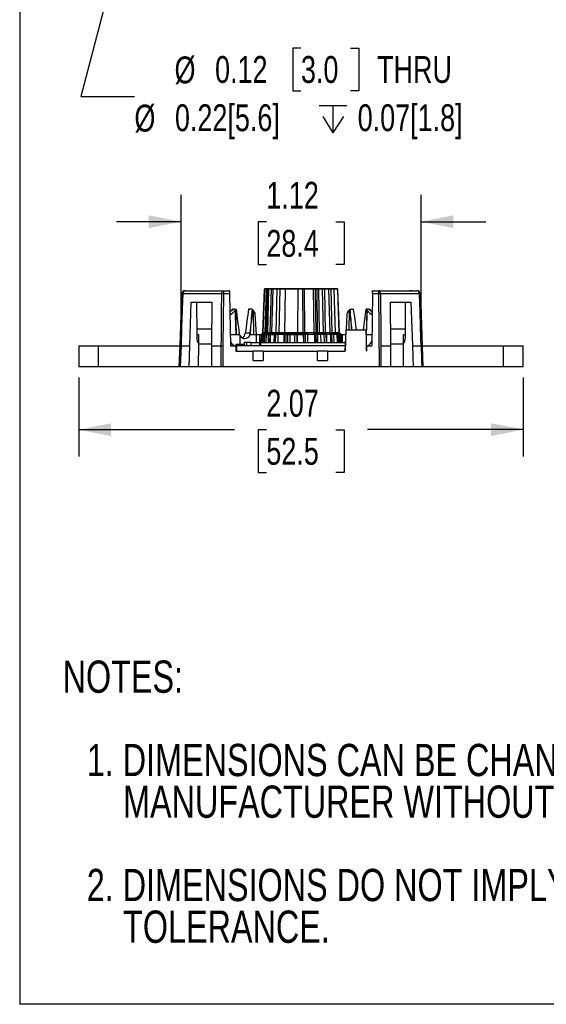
# Model space of a CAD drawing. Header units: inches. Extents: x 0 to 11, y 0 to 8.5.
# Tile 1 of 23: x 0 to 2.4, y 0 to 4.6. Entities that reach past the tile are written whole.
import ezdxf

# ---------------------------------------------------------------- set-up
doc = ezdxf.new("R2010")
doc.units = ezdxf.units.IN
doc.header["$MEASUREMENT"] = 0
doc.linetypes.add('CENTERX2', pattern=[0.8, 0.5, -0.1, 0.1, -0.1])
doc.layers.add('DIMENSIONS', color=140, linetype='Continuous', lineweight=25)
doc.layers.add('TEXT', color=140, linetype='Continuous', lineweight=25)
doc.styles.add('SLDTEXTSTYLE0', font='TXT', dxfattribs={"width": 0.75})
doc.dimstyles.new('SLDDIMSTYLE1', dxfattribs={"dimtxt": 0.125, "dimasz": 0.15, "dimexe": 0, "dimexo": 0.0625, "dimgap": 0.03125, "dimtad": 0, "dimtih": 1, "dimtoh": 1, "dimrnd": 1e-09, "dimzin": 12, "dimdsep": 46, "dimtxsty": 'SLDTEXTSTYLE0', "dimsah": 1, "dimcen": 0.09, "dimadec": 0, "dimazin": 3, "dimtfac": 1, "dimtofl": 0, "dimtmove": 0, "dimatfit": 3, "dimfxl": 0, "dimfrac": 2, "dimtolj": 1, "dimtzin": 12, "dimarcsym": 0})
doc.dimstyles.new('SLDDIMSTYLE3', dxfattribs={"dimtxt": 0.125, "dimasz": 0.15, "dimexe": 0, "dimexo": 0.0625, "dimgap": 0.03125, "dimtad": 0, "dimtih": 1, "dimtoh": 1, "dimrnd": 1e-09, "dimdsep": 46, "dimtxsty": 'SLDTEXTSTYLE0', "dimsah": 1, "dimcen": 0, "dimadec": 0, "dimazin": 2, "dimtfac": 1, "dimtofl": 0, "dimtmove": 0, "dimatfit": 3, "dimfxl": 0, "dimfrac": 2, "dimtolj": 1, "dimtzin": 12, "dimarcsym": 0})
doc.dimstyles.new('SLDDIMSTYLE6', dxfattribs={"dimtxt": 0.125, "dimasz": 0.15, "dimexe": 0, "dimexo": 0.0625, "dimgap": 0.03125, "dimtad": 0, "dimtih": 1, "dimtoh": 1, "dimrnd": 1e-09, "dimzin": 12, "dimdsep": 46, "dimtxsty": 'SLDTEXTSTYLE0', "dimsah": 1, "dimcen": 0.09, "dimadec": 0, "dimazin": 3, "dimtfac": 1, "dimtmove": 0, "dimatfit": 0, "dimfxl": 0, "dimfrac": 2, "dimtolj": 1, "dimtzin": 12, "dimarcsym": 0})

# ---------------------------------------------------------------- blocks, each defined once
blk = doc.blocks.new('SW_NOTE_0_3')
at = {"layer": 'TEXT', "color": 0, "linetype": 'CENTERX2', "lineweight": 18, "char_height": 0.15, "attachment_point": 1, "style": 'SLDTEXTSTYLE0'}
for s, insert in [('NOTES:', (0, 0.1934)), ('1. DIMENSIONS CAN BE CHANGED BY', (0.1125, -0.1946)), ('MANUFACTURER WITHOUT NOTICE.', (0.2813, -0.3885)), ('2. DIMENSIONS DO NOT IMPLY', (0.1125, -0.7764)), ('TOLERANCE.', (0.2813, -0.9704))]:
    blk.add_mtext(s, dxfattribs=dict(at, insert=insert))
blk = doc.blocks.new('SW_SYMBOL_HOLE_DEPTH')
at = {"layer": 'DIMENSIONS', "color": 0}
for p, q in [((0, 34.4), (31.5, 34.4)), ((15.7, 34.4), (15.7, 3)), ((3.9, 21.9), (15.7, 3)), ((27.6, 21.9), (15.7, 3))]:
    blk.add_line(p, q, dxfattribs=at)
blk = doc.blocks.new('_D_2')
at = {"layer": 'DIMENSIONS'}
for p, q in [((0.6554, 5.6435), (0.2836, 4.2259)), ((1.308, 4.451), (1.27, 4.451)), ((1.27, 4.451), (1.27, 4.2526)), ((1.5389, 4.451), (1.577, 4.451)), ((1.577, 4.451), (1.577, 4.2526)), ((0.2836, 4.2259), (0.5336, 4.2259)), ((1.27, 4.2526), (1.308, 4.2526)), ((1.577, 4.2526), (1.5389, 4.2526))]:
    blk.add_line(p, q, dxfattribs=at)
blk.add_solid([(0.6554, 5.6435), (0.5883, 5.506), (0.6464, 5.4908)], dxfattribs=at)
at = {"layer": 'DIMENSIONS', "xscale": 0.00405556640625, "yscale": 0.00405556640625, "zscale": 0.00405556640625}
blk.add_blockref('SW_SYMBOL_HOLE_DEPTH', (1.3933, 4.0435), dxfattribs=at)
at = {"layer": 'DIMENSIONS', "char_height": 0.125, "attachment_point": 1, "style": 'SLDTEXTSTYLE0'}
for s, insert in [('%%c', (0.7201, 4.4118)), ('0.12', (0.9086, 4.4137)), ('3.0', (1.308, 4.4137)), ('THRU', (1.662, 4.4137)), ('%%c', (0.5336, 4.1873)), ('0.22[5.6]', (0.7221, 4.1892)), ('0.07[1.8]', (1.5719, 4.1892))]:
    blk.add_mtext(s, dxfattribs=dict(at, insert=insert))
blk = doc.blocks.new('_D_7')
at = {"layer": 'DIMENSIONS'}
for p, q in [((0.2753, 2.9172), (0.2753, 2.5498)), ((2.3422, 2.9172), (2.3422, 2.5498)), ((0.2753, 2.6748), (0.9994, 2.6748)), ((1.1471, 2.6738), (1.109, 2.6738)), ((1.109, 2.6738), (1.109, 2.4754)), ((1.4704, 2.6738), (1.5085, 2.6738)), ((1.5085, 2.6738), (1.5085, 2.4754)), ((2.3422, 2.6748), (1.6181, 2.6748)), ((1.109, 2.4754), (1.1471, 2.4754)), ((1.5085, 2.4754), (1.4704, 2.4754))]:
    blk.add_line(p, q, dxfattribs=at)
for points in [[(0.2753, 2.6748), (0.4253, 2.6448), (0.4253, 2.7048)], [(2.3422, 2.6748), (2.1922, 2.7048), (2.1922, 2.6448)]]:
    blk.add_solid(points, dxfattribs=at)
at = {"layer": 'DIMENSIONS', "char_height": 0.125, "attachment_point": 1, "style": 'SLDTEXTSTYLE0'}
for s, insert in [('2.07', (1.1471, 2.8603)), ('52.5', (1.1471, 2.6365))]:
    blk.add_mtext(s, dxfattribs=dict(at, insert=insert))
blk = doc.blocks.new('_D_8')
at = {"layer": 'DIMENSIONS'}
for p, q in [((0.7503, 3.1156), (0.7503, 3.7677)), ((1.8674, 3.1156), (1.8674, 3.7677)), ((0.7503, 3.6427), (0.4503, 3.6427)), ((1.1472, 3.6417), (1.1091, 3.6417)), ((1.1091, 3.6417), (1.1091, 3.4433)), ((1.4705, 3.6417), (1.5085, 3.6417)), ((1.5085, 3.6417), (1.5085, 3.4433)), ((1.8674, 3.6427), (2.1674, 3.6427)), ((1.1091, 3.4433), (1.1472, 3.4433)), ((1.5085, 3.4433), (1.4705, 3.4433))]:
    blk.add_line(p, q, dxfattribs=at)
for points in [[(0.7503, 3.6427), (0.6003, 3.6727), (0.6003, 3.6127)], [(1.8674, 3.6427), (2.0174, 3.6127), (2.0174, 3.6727)]]:
    blk.add_solid(points, dxfattribs=at)
at = {"layer": 'DIMENSIONS', "char_height": 0.125, "attachment_point": 1, "style": 'SLDTEXTSTYLE0'}
for s, insert in [('1.12', (1.1472, 3.8282)), ('28.4', (1.1472, 3.6044))]:
    blk.add_mtext(s, dxfattribs=dict(at, insert=insert))

msp = doc.modelspace()

# ---------------------------------------------------------------- linework, layer by layer
at = {"color": 7, "linetype": 'Continuous'}
for p in [(0.0001, 8.5001), (11.0001, 0.0001)]:
    msp.add_line(p, (0.0001, 0.0001), dxfattribs=at)
for p, q in [((0.7458, 3.0656), (0.7542, 3.3064)), ((0.9398, 3.3064), (0.7587, 3.3064)), ((0.7699, 3.3216), (0.9473, 3.3216)), ((0.9473, 3.3064), (0.9451, 3.0656)), ((0.9473, 3.3216), (0.9473, 3.3064)), ((0.9473, 3.3216), (0.9732, 3.3216)), ((0.9763, 3.3064), (0.9473, 3.3064)), ((0.976, 3.3214), (0.9763, 3.3064)), ((0.9763, 3.3064), (0.9805, 3.0656)), ((1.1383, 3.3288), (1.1312, 3.1259)), ((1.1315, 3.1259), (1.1385, 3.3288)), ((1.1321, 3.1259), (1.1391, 3.3288)), ((1.1692, 3.3288), (1.1383, 3.3288)), ((1.2359, 3.3288), (1.1383, 3.3288)), ((1.1482, 3.3288), (1.1383, 3.3288)), ((1.1391, 3.3288), (1.1383, 3.3288)), ((1.1385, 3.3288), (1.1383, 3.3288)), ((1.1593, 3.3288), (1.1383, 3.3288)), ((1.1493, 3.3307), (1.1403, 3.3307)), ((1.1405, 3.3307), (1.1707, 3.3307)), ((1.149, 3.3307), (1.1405, 3.3307)), ((1.1406, 3.3307), (1.1407, 3.3307)), ((1.15, 3.3307), (1.1406, 3.3307)), ((1.149, 3.3307), (1.1413, 3.3307)), ((1.1417, 3.1259), (1.1482, 3.3288)), ((1.1515, 3.3288), (1.1448, 3.1259)), ((1.1547, 3.3288), (1.148, 3.1259)), ((1.1707, 3.3307), (1.1503, 3.3307)), ((1.2366, 3.3307), (1.1503, 3.3307)), ((1.161, 3.3307), (1.1503, 3.3307)), ((1.317, 3.3288), (1.1515, 3.3288)), ((1.3167, 3.3307), (1.1534, 3.3307)), ((1.1534, 3.1259), (1.1593, 3.3288)), ((1.3246, 3.3288), (1.1547, 3.3288)), ((1.3243, 3.3307), (1.1565, 3.3307)), ((1.1692, 3.3288), (1.1637, 3.1259)), ((1.1773, 3.3288), (1.1715, 3.1259)), ((1.3659, 3.3288), (1.1773, 3.3288)), ((1.3651, 3.3307), (1.1789, 3.3307)), ((1.1963, 3.3288), (1.1911, 3.1259)), ((1.3907, 3.3288), (1.1963, 3.3288)), ((1.3896, 3.3307), (1.1977, 3.3307)), ((1.2064, 3.1259), (1.2109, 3.3288)), ((1.4066, 3.3288), (1.2109, 3.3288)), ((1.2122, 3.3307), (1.4053, 3.3307)), ((1.4053, 3.3307), (1.2122, 3.3307)), ((1.2334, 3.1259), (1.2359, 3.3288)), ((1.2928, 3.3288), (1.2915, 3.1259)), ((1.4628, 3.3288), (1.2928, 3.3288)), ((1.3921, 3.3307), (1.2932, 3.3307)), ((1.3179, 3.1259), (1.317, 3.3288)), ((1.3259, 3.1259), (1.3246, 3.3288)), ((1.3688, 3.1259), (1.3659, 3.3288)), ((1.4512, 3.3307), (1.374, 3.3307)), ((1.3746, 3.3288), (1.3768, 3.1259)), ((1.4792, 3.3288), (1.3746, 3.3288)), ((1.4551, 3.3307), (1.3809, 3.3307)), ((1.3816, 3.3288), (1.384, 3.1259)), ((1.4792, 3.3288), (1.3816, 3.3288)), ((1.3947, 3.1259), (1.3907, 3.3288)), ((1.461, 3.3307), (1.3921, 3.3307)), ((1.4066, 3.3288), (1.4112, 3.1259)), ((1.4763, 3.3307), (1.4161, 3.3307)), ((1.4173, 3.3288), (1.4213, 3.1259)), ((1.4792, 3.3288), (1.4173, 3.3288)), ((1.4762, 3.3307), (1.4354, 3.3307)), ((1.4368, 3.3288), (1.4417, 3.1259)), ((1.4792, 3.3288), (1.4368, 3.3288)), ((1.4468, 3.3307), (1.4765, 3.3307)), ((1.4772, 3.3307), (1.4468, 3.3307)), ((1.4538, 3.1259), (1.4483, 3.3288)), ((1.4792, 3.3288), (1.4483, 3.3288)), ((1.4764, 3.3307), (1.4512, 3.3307)), ((1.4551, 3.3307), (1.4769, 3.3307)), ((1.4695, 3.1259), (1.4628, 3.3288)), ((1.4785, 3.3288), (1.4855, 3.1259)), ((1.4792, 3.3288), (1.4785, 3.3288)), ((1.4863, 3.1259), (1.4792, 3.3288)), ((1.6412, 3.3064), (1.637, 3.0656)), ((1.6412, 3.3064), (1.6415, 3.3214)), ((1.6704, 3.3064), (1.6412, 3.3064)), ((1.6443, 3.3216), (1.6704, 3.3216)), ((1.6704, 3.3064), (1.6704, 3.3216)), ((1.6704, 3.3216), (1.6995, 3.3216)), ((1.6733, 2.9672), (1.6704, 3.3064)), ((1.8589, 3.3064), (1.6778, 3.3064)), ((1.6995, 3.3216), (1.701, 3.3214)), ((1.701, 3.3214), (1.723, 3.3216)), ((1.723, 3.3216), (1.8075, 3.3216)), ((1.8075, 3.3216), (1.8266, 3.3214)), ((1.8253, 3.3216), (1.8128, 3.3216)), ((1.8266, 3.3214), (1.8253, 3.3216)), ((1.8253, 3.3216), (1.8476, 3.3216)), ((1.8634, 3.3064), (1.8752, 2.9672)), ((0.7911, 3.0656), (0.798, 3.2684)), ((0.798, 3.2684), (0.8932, 3.2684)), ((0.8228, 3.2684), (0.8239, 3.1156)), ((0.8932, 3.2684), (0.8919, 3.0656)), ((1.7246, 3.2684), (1.8198, 3.2684)), ((1.7259, 3.0656), (1.7246, 3.2684)), ((1.7936, 3.1156), (1.7947, 3.2684)), ((1.8198, 3.2684), (1.8268, 3.0656)), ((0.9809, 3.224), (0.9809, 3.2249)), ((0.9834, 3.228), (0.9843, 3.229)), ((0.9949, 3.2349), (0.9893, 3.2349)), ((0.9949, 3.2349), (1.0061, 3.2349)), ((1.0034, 3.2315), (1.0019, 3.2296)), ((1.0034, 3.2315), (1.0069, 3.1156)), ((1.0805, 3.2349), (1.0644, 3.2349)), ((1.0805, 3.2349), (1.0813, 3.2349)), ((1.0853, 3.2307), (1.0878, 3.1156)), ((1.0853, 3.2299), (1.0878, 3.1156)), ((1.1008, 3.1156), (1.0957, 3.2143)), ((1.1008, 3.1156), (1.0957, 3.2134)), ((1.5219, 3.2143), (1.5179, 3.1389)), ((1.5218, 3.2134), (1.5179, 3.1389)), ((1.5323, 3.2307), (1.5303, 3.1389)), ((1.5322, 3.2299), (1.5303, 3.1389)), ((1.537, 3.2349), (1.5362, 3.2349)), ((1.537, 3.2349), (1.5531, 3.2349)), ((1.6142, 3.2315), (1.6106, 3.1156)), ((1.6227, 3.2349), (1.6114, 3.2349)), ((1.6142, 3.2315), (1.6156, 3.2296)), ((1.6227, 3.2349), (1.6282, 3.2349)), ((1.6341, 3.228), (1.6333, 3.229)), ((1.6366, 3.2249), (1.6367, 3.224)), ((0.8237, 3.1444), (0.8926, 3.1444)), ((0.8237, 3.1444), (0.8928, 3.1444)), ((1.0229, 3.1156), (1.0205, 3.1247)), ((1.071, 3.1247), (1.0492, 3.1247)), ((1.071, 3.1247), (1.0689, 3.1156)), ((1.0718, 3.1247), (1.0696, 3.1156)), ((1.1231, 3.1178), (1.1218, 3.0806)), ((1.1234, 3.1178), (1.1221, 3.0806)), ((1.1234, 3.1178), (1.1221, 3.0806)), ((1.124, 3.1178), (1.1227, 3.0806)), ((1.1312, 3.1259), (1.1231, 3.1178)), ((1.1342, 3.1178), (1.1231, 3.1178)), ((1.1343, 3.1178), (1.1231, 3.1178)), ((1.1231, 3.1178), (1.124, 3.1178)), ((1.1234, 3.1178), (1.1231, 3.1178)), ((1.1315, 3.1259), (1.1234, 3.1178)), ((1.131, 3.1253), (1.1234, 3.1178)), ((1.1234, 3.1178), (1.1466, 3.1178)), ((1.124, 3.1178), (1.1321, 3.1259)), ((1.1245, 3.0806), (1.1258, 3.1178)), ((1.1258, 3.1178), (1.1245, 3.0806)), ((1.1334, 3.1253), (1.1258, 3.1178)), ((1.1575, 3.1178), (1.1258, 3.1178)), ((1.1312, 3.1259), (1.1306, 3.1253)), ((1.1306, 3.1253), (1.1334, 3.1253)), ((1.1306, 3.1253), (1.131, 3.1253)), ((1.1637, 3.1259), (1.1312, 3.1259)), ((1.2334, 3.1259), (1.1312, 3.1259)), ((1.1417, 3.1259), (1.1312, 3.1259)), ((1.1312, 3.1259), (1.1321, 3.1259)), ((1.1315, 3.1259), (1.1312, 3.1259)), ((1.1312, 3.1259), (1.1534, 3.1259)), ((1.133, 3.0806), (1.1342, 3.1178)), ((1.1343, 3.1178), (1.1331, 3.0806)), ((1.1342, 3.1178), (1.1408, 3.1253)), ((1.1417, 3.1259), (1.1343, 3.1178)), ((1.1357, 3.0806), (1.137, 3.1178)), ((1.1448, 3.1259), (1.137, 3.1178)), ((1.137, 3.1178), (1.1845, 3.1178)), ((1.1391, 3.0806), (1.1403, 3.1178)), ((1.1403, 3.1178), (1.148, 3.1259)), ((1.1908, 3.1178), (1.1403, 3.1178)), ((1.1408, 3.1253), (1.172, 3.1253)), ((1.1448, 3.1259), (1.3179, 3.1259)), ((1.1466, 3.1178), (1.1455, 3.0806)), ((1.1466, 3.1178), (1.1534, 3.1259)), ((1.3259, 3.1259), (1.148, 3.1259)), ((1.1565, 3.0806), (1.1575, 3.1178)), ((1.1575, 3.1178), (1.1637, 3.1259)), ((1.1636, 3.0806), (1.1647, 3.1178)), ((1.1653, 3.1178), (1.1642, 3.0806)), ((1.1647, 3.1178), (1.1715, 3.1259)), ((1.2297, 3.1178), (1.1647, 3.1178)), ((1.172, 3.1253), (1.1653, 3.1178)), ((1.2305, 3.1178), (1.1653, 3.1178)), ((1.3688, 3.1259), (1.1715, 3.1259)), ((1.1838, 3.0806), (1.1845, 3.1178)), ((1.1843, 3.0806), (1.1852, 3.1178)), ((1.1845, 3.1178), (1.1885, 3.1253)), ((1.1852, 3.1178), (1.1911, 3.1259)), ((1.2575, 3.1178), (1.1852, 3.1178)), ((1.1885, 3.1253), (1.2418, 3.1253)), ((1.1901, 3.0806), (1.1908, 3.1178)), ((1.1908, 3.1178), (1.1946, 3.1253)), ((1.3947, 3.1259), (1.1911, 3.1259)), ((1.1946, 3.1253), (1.2493, 3.1253)), ((1.2011, 3.1178), (1.2003, 3.0806)), ((1.2064, 3.1259), (1.2011, 3.1178)), ((1.2773, 3.1178), (1.2011, 3.1178)), ((1.4112, 3.1259), (1.2064, 3.1259)), ((1.2293, 3.0806), (1.2297, 3.1178)), ((1.2297, 3.1178), (1.2317, 3.1253)), ((1.2305, 3.1178), (1.2301, 3.0806)), ((1.2334, 3.1259), (1.2305, 3.1178)), ((1.2317, 3.1253), (1.2924, 3.1253)), ((1.2377, 3.1178), (1.237, 3.0806)), ((1.2418, 3.1253), (1.2377, 3.1178)), ((1.2377, 3.1178), (1.319, 3.1178)), ((1.2455, 3.1178), (1.2448, 3.0806)), ((1.2493, 3.1253), (1.2455, 3.1178)), ((1.3273, 3.1178), (1.2455, 3.1178)), ((1.2573, 3.0806), (1.2575, 3.1178)), ((1.2575, 3.1178), (1.2583, 3.1253)), ((1.2583, 3.1253), (1.3209, 3.1253)), ((1.2773, 3.1253), (1.3403, 3.1253)), ((1.2773, 3.1253), (1.2773, 3.1178)), ((1.2773, 3.1178), (1.2773, 3.0806)), ((1.2899, 3.0806), (1.2901, 3.1178)), ((1.2904, 3.1178), (1.29, 3.0806)), ((1.2901, 3.1178), (1.2915, 3.1259)), ((1.3719, 3.1178), (1.2901, 3.1178)), ((1.2924, 3.1253), (1.2904, 3.1178)), ((1.3722, 3.1178), (1.2904, 3.1178)), ((1.4695, 3.1259), (1.2915, 3.1259)), ((1.319, 3.1178), (1.3179, 3.1259)), ((1.319, 3.1178), (1.3192, 3.0806)), ((1.3201, 3.1178), (1.3199, 3.0806)), ((1.3209, 3.1253), (1.3201, 3.1178)), ((1.3992, 3.1178), (1.3201, 3.1178)), ((1.3259, 3.1259), (1.3273, 3.1178)), ((1.3273, 3.1178), (1.3276, 3.0806)), ((1.3403, 3.1178), (1.3403, 3.1253)), ((1.4164, 3.1178), (1.3403, 3.1178)), ((1.3403, 3.0806), (1.3403, 3.1178)), ((1.3682, 3.1253), (1.4229, 3.1253)), ((1.3719, 3.1178), (1.3682, 3.1253)), ((1.3688, 3.1259), (1.3722, 3.1178)), ((1.3726, 3.0806), (1.3719, 3.1178)), ((1.3722, 3.1178), (1.3728, 3.0806)), ((1.4863, 3.1259), (1.3768, 3.1259)), ((1.3793, 3.1178), (1.3768, 3.1259)), ((1.3797, 3.0806), (1.3793, 3.1178)), ((1.4467, 3.1178), (1.3793, 3.1178)), ((1.4863, 3.1259), (1.384, 3.1259)), ((1.3869, 3.1178), (1.384, 3.1259)), ((1.3873, 3.0806), (1.3869, 3.1178)), ((1.4521, 3.1178), (1.3869, 3.1178)), ((1.3947, 3.1259), (1.3992, 3.1178)), ((1.3992, 3.1178), (1.3999, 3.0806)), ((1.4164, 3.1178), (1.4112, 3.1259)), ((1.4172, 3.0806), (1.4164, 3.1178)), ((1.4259, 3.1178), (1.4213, 3.1259)), ((1.4863, 3.1259), (1.4213, 3.1259)), ((1.4229, 3.1253), (1.4267, 3.1178)), ((1.4267, 3.0806), (1.4259, 3.1178)), ((1.4768, 3.1178), (1.4259, 3.1178)), ((1.4772, 3.1178), (1.4267, 3.1178)), ((1.4267, 3.1178), (1.4273, 3.0806)), ((1.4402, 3.1253), (1.4739, 3.1253)), ((1.4467, 3.1178), (1.4402, 3.1253)), ((1.4863, 3.1259), (1.4417, 3.1259)), ((1.4474, 3.1178), (1.4417, 3.1259)), ((1.4455, 3.1253), (1.4767, 3.1253)), ((1.4521, 3.1178), (1.4455, 3.1253)), ((1.4478, 3.0806), (1.4467, 3.1178)), ((1.4483, 3.0806), (1.4474, 3.1178)), ((1.4872, 3.1178), (1.4474, 3.1178)), ((1.4533, 3.0806), (1.4521, 3.1178)), ((1.4538, 3.1259), (1.4601, 3.1178)), ((1.4863, 3.1259), (1.4538, 3.1259)), ((1.4601, 3.1178), (1.4611, 3.0806)), ((1.4918, 3.1178), (1.4601, 3.1178)), ((1.4694, 3.1253), (1.4862, 3.1253)), ((1.4768, 3.1178), (1.4694, 3.1253)), ((1.4695, 3.1259), (1.4772, 3.1178)), ((1.4739, 3.1253), (1.4803, 3.1178)), ((1.4767, 3.1253), (1.4833, 3.1178)), ((1.478, 3.0806), (1.4768, 3.1178)), ((1.4772, 3.1178), (1.4784, 3.0806)), ((1.4796, 3.1253), (1.4869, 3.1253)), ((1.4872, 3.1178), (1.4796, 3.1253)), ((1.4945, 3.1178), (1.4803, 3.1178)), ((1.4803, 3.1178), (1.4814, 3.0806)), ((1.4945, 3.1178), (1.4833, 3.1178)), ((1.4833, 3.1178), (1.4845, 3.0806)), ((1.4841, 3.1253), (1.4869, 3.1253)), ((1.4918, 3.1178), (1.4841, 3.1253)), ((1.4935, 3.1178), (1.4855, 3.1259)), ((1.4863, 3.1259), (1.4855, 3.1259)), ((1.4862, 3.1253), (1.4935, 3.1178)), ((1.4869, 3.1253), (1.4863, 3.1259)), ((1.4945, 3.1178), (1.4863, 3.1259)), ((1.4885, 3.0806), (1.4872, 3.1178)), ((1.4918, 3.1178), (1.4931, 3.0806)), ((1.4931, 3.0806), (1.4918, 3.1178)), ((1.4948, 3.0806), (1.4935, 3.1178)), ((1.4945, 3.1178), (1.4935, 3.1178)), ((1.4945, 3.1178), (1.4935, 3.1178)), ((1.4935, 3.1178), (1.4948, 3.0806)), ((1.4958, 3.0806), (1.4945, 3.1178)), ((1.5161, 3.1389), (1.5127, 3.0404)), ((1.5169, 3.1389), (1.5135, 3.0404)), ((1.5161, 3.1389), (1.6093, 3.1389)), ((1.5169, 3.1389), (1.6093, 3.1389)), ((1.6093, 3.1389), (1.6127, 3.0404)), ((1.7249, 3.1444), (1.7938, 3.1444)), ((1.7249, 3.1444), (1.7938, 3.1444)), ((0.8239, 3.1156), (0.8238, 3.105)), ((0.8322, 3.1156), (0.8238, 3.1156)), ((0.8322, 3.1156), (0.8319, 3.0748)), ((0.8323, 2.9672), (0.8327, 3.0737)), ((0.8327, 3.0737), (0.892, 3.0737)), ((1.0241, 3.1156), (0.9796, 3.1156)), ((1.0067, 3.0723), (1.0069, 3.0656)), ((1.044, 3.0709), (1.0083, 3.0709)), ((1.0083, 3.0709), (1.0085, 3.0656)), ((1.0233, 3.1145), (1.0243, 3.1136)), ((1.0243, 3.1136), (1.0243, 3.0709)), ((1.0243, 3.0709), (1.0245, 3.0656)), ((1.044, 3.0709), (1.0243, 3.0709)), ((1.0443, 3.0806), (1.0443, 3.0656)), ((1.0443, 3.0806), (1.0443, 3.0656)), ((1.0557, 3.0806), (1.0443, 3.0806)), ((1.0749, 3.0806), (1.0443, 3.0806)), ((1.0749, 3.0806), (1.0557, 3.0806)), ((1.0557, 3.0656), (1.0557, 3.0806)), ((1.0689, 3.1156), (1.07, 3.1156)), ((1.1012, 3.1156), (1.07, 3.1156)), ((1.1012, 3.1156), (1.0708, 3.1156)), ((1.0749, 3.0806), (1.1125, 3.0806)), ((1.0749, 3.0806), (1.0749, 3.0656)), ((1.1167, 3.1156), (1.1012, 3.1156)), ((1.1012, 3.0806), (1.1012, 3.1156)), ((1.1146, 3.0806), (1.1146, 3.0656)), ((1.1146, 3.0806), (1.1146, 3.0656)), ((1.1196, 3.0806), (1.1146, 3.0806)), ((1.1196, 3.0806), (1.1147, 3.0806)), ((1.123, 3.1156), (1.1167, 3.1156)), ((1.1167, 3.0806), (1.1167, 3.1156)), ((1.1196, 3.0806), (1.1196, 3.0656)), ((1.1196, 3.0806), (1.5141, 3.0806)), ((1.5008, 3.1156), (1.4945, 3.1156)), ((1.5153, 3.1156), (1.5008, 3.1156)), ((1.5008, 3.0806), (1.5008, 3.1156)), ((1.6379, 3.1156), (1.6101, 3.1156)), ((1.7258, 3.0737), (1.7849, 3.0737)), ((1.7852, 2.9672), (1.7849, 3.0737)), ((1.7857, 3.0753), (1.7853, 3.1156)), ((1.7938, 3.1156), (1.7853, 3.1156)), ((1.7938, 3.105), (1.7936, 3.1156)), ((0.2753, 3.0656), (0.2753, 2.9672)), ((0.2753, 3.0656), (0.3668, 3.0656)), ((0.3668, 2.9672), (0.3668, 3.0656)), ((0.3668, 3.0656), (0.7458, 3.0656)), ((0.7423, 2.9672), (0.7458, 3.0656)), ((0.7503, 3.0656), (0.7911, 3.0656)), ((0.7877, 2.9672), (0.7911, 3.0656)), ((0.8919, 3.0656), (0.8913, 2.9672)), ((0.8919, 3.0656), (0.9377, 3.0656)), ((0.9451, 3.0656), (0.9443, 2.9672)), ((0.9805, 3.0656), (1.0048, 3.0656)), ((1.0048, 3.0656), (1.0048, 3.0404)), ((1.5136, 3.0656), (1.0048, 3.0656)), ((1.0048, 3.0404), (1.0855, 3.0404)), ((1.0098, 3.0404), (1.0098, 3.0656)), ((1.5136, 3.0656), (1.0098, 3.0656)), ((1.0855, 2.9971), (1.0855, 3.0404)), ((1.1328, 3.0404), (1.0855, 3.0404)), ((1.1328, 3.0404), (1.1328, 2.9971)), ((1.1328, 3.0404), (1.3848, 3.0404)), ((1.3848, 2.9971), (1.3848, 3.0404)), ((1.432, 3.0404), (1.3848, 3.0404)), ((1.432, 3.0404), (1.432, 2.9971)), ((1.432, 3.0404), (1.5135, 3.0404)), ((1.432, 3.0404), (1.5127, 3.0404)), ((1.6127, 3.0656), (1.6118, 3.0656)), ((1.6127, 3.0404), (1.6127, 3.0656)), ((1.6127, 3.0656), (1.637, 3.0656)), ((1.6798, 3.0656), (1.6789, 3.0656)), ((1.6798, 3.0656), (1.7259, 3.0656)), ((1.7262, 2.9672), (1.7256, 3.0656)), ((1.8265, 3.0656), (1.8298, 2.9672)), ((1.8265, 3.0656), (1.8268, 3.0656)), ((1.8268, 3.0656), (1.8674, 3.0656)), ((1.8682, 3.0656), (1.8674, 3.0656)), ((1.8718, 3.0656), (2.2508, 3.0656)), ((2.2508, 2.9672), (2.2508, 3.0656)), ((2.2508, 3.0656), (2.3422, 3.0656)), ((2.3422, 2.9672), (2.3422, 3.0656)), ((1.0855, 2.9971), (1.1328, 2.9971)), ((1.3848, 2.9971), (1.432, 2.9971)), ((0.3668, 2.9672), (0.2753, 2.9672)), ((0.7423, 2.9672), (0.3668, 2.9672)), ((0.7468, 2.9672), (0.7423, 2.9672)), ((0.7877, 2.9672), (0.7468, 2.9672)), ((0.8323, 2.9672), (0.7877, 2.9672)), ((0.8913, 2.9672), (0.8323, 2.9672)), ((0.9368, 2.9672), (0.8913, 2.9672)), ((0.9443, 2.9672), (0.9368, 2.9672)), ((1.6733, 2.9672), (0.9443, 2.9672)), ((1.6799, 2.9672), (1.6733, 2.9672)), ((1.7262, 2.9672), (1.6799, 2.9672)), ((1.7852, 2.9672), (1.7262, 2.9672)), ((1.8298, 2.9672), (1.7852, 2.9672)), ((1.8716, 2.9672), (1.8298, 2.9672)), ((1.8752, 2.9672), (1.8716, 2.9672)), ((2.2508, 2.9672), (1.8752, 2.9672)), ((2.3422, 2.9672), (2.2508, 2.9672))]:
    msp.add_line(p, q)
at = {"flags": 128}
for points in [[(0.7587, 3.3064), (0.7576, 3.2749), (0.7532, 3.149), (0.7503, 3.0656)], [(0.7587, 3.3064), (0.7576, 3.2749), (0.7532, 3.149), (0.7503, 3.0656)], [(0.9377, 3.0656), (0.938, 3.0971), (0.939, 3.223), (0.9398, 3.3064)], [(0.9377, 3.0656), (0.938, 3.0971), (0.939, 3.223), (0.9398, 3.3064)], [(0.9398, 3.3064), (0.94, 3.3093), (0.9404, 3.3122), (0.9411, 3.3148), (0.9421, 3.3171), (0.9432, 3.319), (0.9445, 3.3204), (0.9458, 3.3213), (0.9473, 3.3216)], [(0.9398, 3.3064), (0.94, 3.3093), (0.9404, 3.3122), (0.9411, 3.3148), (0.9421, 3.3171), (0.9432, 3.319), (0.9445, 3.3204), (0.9458, 3.3213), (0.9473, 3.3216)], [(1.2359, 3.3288), (1.2359, 3.3294), (1.236, 3.33), (1.2362, 3.3304), (1.2364, 3.3306), (1.2366, 3.3307)], [(1.3659, 3.3288), (1.3658, 3.3294), (1.3657, 3.33), (1.3655, 3.3304), (1.3652, 3.3306), (1.3651, 3.3307)], [(1.3746, 3.3288), (1.3746, 3.3294), (1.3745, 3.33), (1.3743, 3.3304), (1.3741, 3.3306), (1.374, 3.3307)], [(1.3816, 3.3288), (1.3815, 3.3294), (1.3814, 3.33), (1.3812, 3.3304), (1.381, 3.3306), (1.3809, 3.3307)], [(1.6778, 3.3064), (1.6776, 3.3093), (1.6771, 3.3122), (1.6764, 3.3148), (1.6755, 3.3171), (1.6744, 3.319), (1.6732, 3.3204), (1.6718, 3.3213), (1.6704, 3.3216)], [(1.6778, 3.3064), (1.6776, 3.3093), (1.6771, 3.3122), (1.6764, 3.3148), (1.6755, 3.3171), (1.6744, 3.319), (1.6732, 3.3204), (1.6718, 3.3213), (1.6704, 3.3216)], [(1.6778, 3.3064), (1.678, 3.2749), (1.6791, 3.149), (1.6798, 3.0656)], [(1.6778, 3.3064), (1.678, 3.2749), (1.6791, 3.149), (1.6798, 3.0656)], [(1.8674, 3.0656), (1.8663, 3.0971), (1.8618, 3.223), (1.8589, 3.3064)], [(1.8674, 3.0656), (1.8663, 3.0971), (1.8618, 3.223), (1.8589, 3.3064)], [(1.0019, 3.2296), (1.0027, 3.2043), (1.0054, 3.1156)], [(1.6156, 3.2296), (1.6149, 3.2043), (1.6121, 3.1156)], [(1.1258, 3.1178), (1.1275, 3.1195), (1.1334, 3.1253)], [(1.1258, 3.1178), (1.1275, 3.1195), (1.1334, 3.1253)], [(1.1258, 3.1178), (1.1275, 3.1195), (1.1334, 3.1253)], [(1.4841, 3.1253), (1.4901, 3.1195), (1.4918, 3.1178)], [(1.4841, 3.1253), (1.4901, 3.1195), (1.4918, 3.1178)], [(1.4841, 3.1253), (1.4901, 3.1195), (1.4918, 3.1178)], [(1.0067, 3.0723), (1.0066, 3.0723), (1.0062, 3.0722), (1.0057, 3.0717), (1.0048, 3.07), (1.0034, 3.0656)], [(0.7503, 3.0656), (0.7492, 3.0342), (0.7468, 2.9672)], [(0.7503, 3.0656), (0.7492, 3.0342), (0.7468, 2.9672)], [(0.9368, 2.9672), (0.9371, 2.9987), (0.9377, 3.0656)], [(0.9368, 2.9672), (0.9371, 2.9987), (0.9377, 3.0656)], [(0.9377, 3.0656), (0.9413, 3.0657), (0.9451, 3.0656)], [(0.9377, 3.0656), (0.9413, 3.0657), (0.9451, 3.0656)], [(1.6789, 3.0656), (1.6792, 3.0342), (1.6799, 2.9672)], [(1.6789, 3.0656), (1.6792, 3.0342), (1.6799, 2.9672)], [(1.8716, 2.9672), (1.8705, 2.9987), (1.8682, 3.0656)], [(1.8716, 2.9672), (1.8705, 2.9987), (1.8682, 3.0656)]]:
    msp.add_lwpolyline(points, dxfattribs=at)
for centre, radius, start, end in [((0.7699, 3.3058), 0.0157, 90, 178), ((0.7565, 3.2598), 0.0466, 87.202, 92.798), ((0.7725, 3.3079), 0.0139, 100.8476, 186.4498), ((0.9435, 2.9031), 0.4032, 89.4668, 90.5332), ((1.1403, 3.3287), 0.00197, 90, 178), ((1.1405, 3.3287), 0.00196, 90.119, 178.1843), ((1.141, 3.3287), 0.00195, 90.2801, 178.4287), ((1.1501, 3.3288), 0.0019, 93.0527, 180.1377), ((1.1535, 3.3287), 0.00192, 91.0471, 179.5464), ((1.1566, 3.3288), 0.0019, 91.4187, 180.0625), ((1.1611, 3.3289), 0.00179, 94.4885, 183.7905), ((1.171, 3.3289), 0.00181, 99.3749, 183.5279), ((1.1709, 3.3289), 0.00173, 96.8093, 186.0935), ((1.1791, 3.3289), 0.00178, 94.7901, 184.1121), ((1.198, 3.329), 0.00169, 98.5956, 187.6242), ((1.2126, 3.329), 0.00164, 102.3091, 190.2504), ((1.2953, 3.3293), 0.0025, 146.6991, 192.2526), ((1.3139, 3.3293), 0.00314, 350.116, 25.7276), ((1.3222, 3.3293), 0.0025, 347.7756, 33.2023), ((1.3892, 3.3291), 0.00161, 347.1878, 72.7221), ((1.4048, 3.3289), 0.00178, 353.897, 73.5436), ((1.405, 3.329), 0.00164, 349.7496, 77.6909), ((1.4157, 3.3291), 0.00162, 347.5503, 73.5527), ((1.4352, 3.329), 0.00167, 351.3583, 80.079), ((1.4466, 3.3289), 0.00173, 353.9065, 83.1907), ((1.4609, 3.3287), 0.00192, 0.5356, 87.97), ((1.4765, 3.3287), 0.00195, 1.5675, 89.7173), ((1.4772, 3.3287), 0.00197, 2, 90), ((1.6741, 2.9013), 0.4051, 89.4791, 90.5209), ((1.8451, 3.3079), 0.0139, 353.7352, 79.4919), ((1.8476, 3.3058), 0.0157, 2, 90), ((1.8611, 3.2608), 0.0457, 87.2094, 92.7906), ((1.0213, 3.1269), 0.0279, 299.0333, 355.4364), ((1.008, 3.0932), 0.0283, 188.8371, 257.182), ((1.0474, 3.1237), 0.0247, 199.0444, 340.9556), ((1.0468, 3.1235), 0.0246, 203.7522, 341.2593), ((1.6018, 3.0643), 0.0124, 6.0638, 37.7283), ((1.6112, 3.0916), 0.0263, 279.9011, 354.0798), ((0.748, 3.0195), 0.0462, 87.2055, 92.7945)]:
    msp.add_arc(centre, radius, start, end)
for centre, major_axis, ratio, start_param, end_param in [((0.9742, 3.3058), (0.0208, -0.0016), 0.752997, 1.537536, 1.672161), ((1.6434, 3.3058), (0.0208, 0.0016), 0.752997, 1.469432, 1.604057), ((0.9919, 3.2274), (0.016, 0.016), 0.265151, 2.052378, 2.328333), ((0.9919, 3.2274), (0.016, 0.016), 0.265151, 3.453329, 5.105287), ((0.9552, 3.1474), (0.1102, 0.1102), 0.266339, 0.955334, 1.082919), ((0.9919, 3.2283), (0.0159, 0.0159), 0.266022, 1.850538, 2.037505), ((1.283, 3.2485), (0.5484, 0.5486), 0.266022, 1.854579, 1.86496), ((1.3333, 3.3065), (0.5217, 0.5219), 0.265151, 1.962898, 1.969323), ((1.08, 4.9964), (-0.5474, 5.0277), 0.055628, 1.922688, 1.946203), ((1.0499, 0.5015), (0.6193, 5.6932), 0.055788, 1.076079, 1.098022), ((1.5374, 4.9964), (0.5469, 5.0277), 0.055788, 1.934814, 1.958329), ((1.5376, 4.9964), (0.5474, 5.0277), 0.055628, 1.934802, 1.958317), ((1.2842, 3.3065), (-0.5216, 0.5218), 0.266022, 1.443905, 1.453414), ((1.2842, 3.3065), (-0.5217, 0.5219), 0.265151, 1.444717, 1.452609), ((1.0792, 3.2284), (-0.0159, 0.0159), 0.265151, 3.428084, 4.594201), ((1.0792, 3.2275), (-0.016, 0.016), 0.266022, 3.428974, 4.595007), ((1.5383, 3.2275), (0.016, 0.016), 0.266022, 1.688178, 2.854211), ((1.5383, 3.2284), (0.0159, 0.0159), 0.265151, 1.688984, 2.855102), ((1.3333, 3.3065), (0.5216, 0.5218), 0.266022, 4.829771, 4.83928), ((1.3333, 3.3065), (0.5217, 0.5219), 0.265151, 4.830577, 4.838468), ((1.08, 4.9964), (-0.5474, 5.0277), 0.055628, 4.327904, 4.348383), ((1.0802, 4.9964), (-0.5469, 5.0277), 0.055788, 4.327892, 4.348372), ((1.5676, 0.5015), (-0.6193, 5.6932), 0.055788, 5.187971, 5.207106), ((1.5376, 4.9964), (0.5474, 5.0277), 0.055628, 4.340018, 4.360497), ((1.2842, 3.3065), (-0.5217, 0.5219), 0.265151, 4.313862, 4.320287), ((1.6257, 3.2274), (-0.016, 0.016), 0.265151, 1.177898, 2.829856), ((1.6623, 3.1474), (-0.1102, 0.1102), 0.266339, 5.200269, 5.32779), ((1.3346, 3.2485), (-0.5484, 0.5486), 0.266022, 4.418225, 4.428606), ((1.6257, 3.2283), (-0.0159, 0.0159), 0.266022, 4.245975, 4.432647), ((1.6257, 3.2274), (-0.016, 0.016), 0.265151, 3.954852, 4.230978), ((0.8475, 3.105), (0.0009, 0.0394), 0.603053, 1.583991, 2.501767), ((1.3088, -6.9868), (-0.3188, 10.0664), 0.041754, 6.24018, 6.24379), ((1.77, 3.105), (-0.0009, 0.0394), 0.603053, 3.781418, 4.699194)]:
    msp.add_ellipse(centre, major_axis=major_axis, ratio=ratio, start_param=start_param, end_param=end_param)

# ---------------------------------------------------------------- block references
at = {"layer": 'TEXT', "linetype": 'CENTERX2', "lineweight": 18}
msp.add_blockref('SW_NOTE_0_3', (0.1996, 1.4068), dxfattribs=at)

# ---------------------------------------------------------------- dimensions: what is measured, and where the dimension line sits
at = {"layer": 'DIMENSIONS'}
dim = msp.add_diameter_dim_2p(p1=(0.6854, 5.7578), p2=(0.6554, 5.6435), text='<> THRU\\P%%c0.22[5.6]{\\fGDT;x}0.07[1.8]\\P\\P', dimstyle='SLDDIMSTYLE3', dxfattribs=at)
dim.commit()
dim.dimension.update_dxf_attribs({"geometry": '_D_2', "text_midpoint": (1.3883, 4.2513), "dimtype": 163})
for base, p1, p2, dimstyle, picture, middle in [((1.8674, 3.6427), (0.7503, 3.0656), (1.8674, 3.0656), 'SLDDIMSTYLE6', '_D_8', (1.3088, 3.6427)), ((2.3422, 2.6748), (0.2753, 2.9672), (2.3422, 2.9672), 'SLDDIMSTYLE1', '_D_7', (1.3088, 2.6748))]:
    dim = msp.add_linear_dim(base=base, p1=p1, p2=p2, dimstyle=dimstyle, dxfattribs=at)
    dim.commit()
    dim.dimension.update_dxf_attribs({"geometry": picture, "text_midpoint": middle, "dimtype": 160})

doc.saveas('drawing.dxf')
